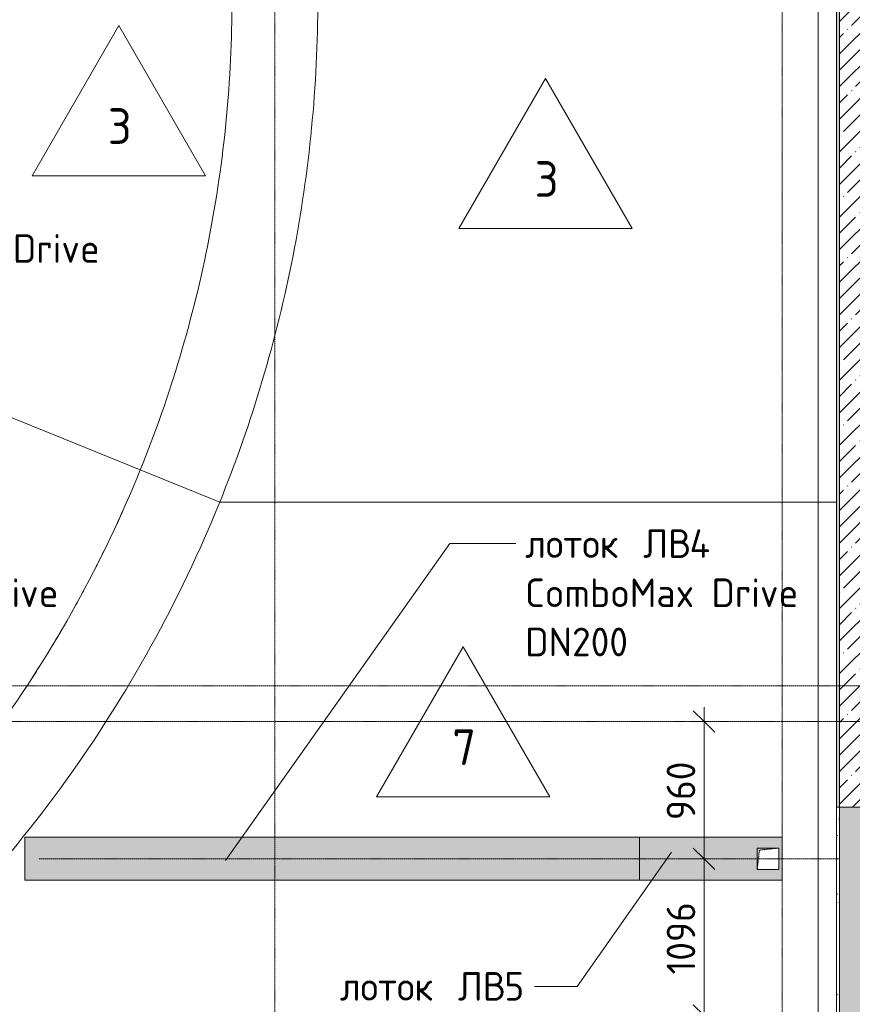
# Model space of a CAD drawing. Header units: millimetres. Extents: x 82112 to 162374, y -10965 to 131389.
# Tile 45 of 82: x 136484 to 142310, y 63722 to 70609. Entities that reach past the tile are written whole.
import ezdxf

# ---------------------------------------------------------------- set-up
doc = ezdxf.new("R2010")
doc.units = ezdxf.units.MM
doc.linetypes.add('3_ Штрих_ 1 х 1 мм', pattern=[2, 1, -1])
doc.linetypes.add('4_ Штрихпунктир_ 10 х 2 мм', pattern=[14, 10, -2, 0, -2])
for name, color, linetype, lineweight in [('A-ANNO-DIMS', 7, 'Continuous', 5), ('A-ANNO-DIMS-100', 7, 'Continuous', 5), ('A-DETL', 7, 'Continuous', 25), ('A-DETL-GENF', 7, 'Continuous', 13), ('A-FLOR', 7, 'Continuous', 13), ('A-FLOR-IDEN', 7, 'Continuous', 5), ('A-WALL', 7, 'Continuous', 13), ('A-WALL-PATT', 7, 'Continuous', 13), ('G-ANNO-TEXT', 7, 'Continuous', 5), ('I-WALL', 7, 'Continuous', 13), ('M-EQPM', 7, 'Continuous', 13), ('S-GRID', 7, 'Continuous', 5)]:
    doc.layers.add(name, color=color, linetype=linetype, lineweight=lineweight)
doc.styles.add('GOST Common_2', font='GOST_Common.ttf', dxfattribs={"height": 200})
doc.styles.add('GOST Common_3', font='GOST_Common.ttf', dxfattribs={"height": 250})
doc.dimstyles.new('2_мм_1', dxfattribs={"dimscale": 304.8, "dimtxt": 201.142999, "dimasz": 0.492126, "dimexe": 0.328084, "dimexo": 0.492126, "dimgap": 0, "dimtad": 1, "dimdec": 0, "dimdsep": 46, "dimtxsty": 'GOST Common_2', "dimblk1": 'OBLIQUE', "dimblk2": 'OBLIQUE', "dimsah": 1, "dimcen": 0.09, "dimdle": 0.328084, "dimadec": 5, "dimazin": 2, "dimtfac": 1, "dimtdec": 4, "dimtix": 1, "dimtmove": 0, "dimatfit": 3, "dimfxl": 1, "dimtvp": 1, "dimtolj": 1, "dimtzin": 0, "dimarcsym": 2})
pattern_1 = [(0, (0, 0), (203.2, 50.8), [3.353, -149.047, 3.353, -149.047, -812.8]), (0, (0, 0), (203.2, 50.8), [-304.8, 3.353, -301.447, 3.353, -149.047, -355.6]), (0, (0, 0), (203.2, 50.8), [-762, 3.353, -98.247, 3.353, -250.647]), (120, (76.2, 25.4), (-145.59409, 150.576362), [3.353, -149.047, 3.353, -149.047, -812.8]), (120, (76.2, 25.4), (-145.59409, 150.576362), [-304.8, 3.353, -301.447, 3.353, -149.047, -355.6]), (120, (76.2, 25.4), (-145.59409, 150.576362), [-762, 3.353, -98.247, 3.353, -250.647]), (240, (101.6, 127), (-57.60591, -201.376362), [3.353, -149.047, 3.353, -149.047, -812.8]), (240, (101.6, 127), (-57.60591, -201.376362), [-304.8, 3.353, -301.447, 3.353, -149.047, -355.6]), (240, (101.6, 127), (-57.60591, -201.376362), [-762, 3.353, -98.247, 3.353, -250.647])]

# ---------------------------------------------------------------- blocks, each defined once
blk = doc.blocks.new('Наметкина 10_РД_АР_П_Отделка_R21_rvt-1--01_Подвал_МП_часть В')
at = {"layer": 'A-WALL-PATT', "lineweight": 5}
h = blk.add_hatch(dxfattribs=at)
h.set_pattern_fill('FP_11', color=256, style=0, pattern_type=2)
h.set_pattern_definition(pattern_1)
h.paths.add_polyline_path([(142200, 65100), (142220, 65100), (142220, 75288.9), (142200, 75288.9), (142200, 65778)])
h = blk.add_hatch(dxfattribs=at)
h.set_pattern_fill('FP_11', color=256, style=0, pattern_type=2)
h.set_pattern_definition(pattern_1)
h.paths.add_polyline_path([(142220, 60500), (142220, 60750), (142200, 60750), (142200, 60500)])
h.paths.add_polyline_path([(142220, 61900), (142220, 65100), (142200, 65100), (142200, 61900)])
at = {"layer": 'A-WALL'}
for p, q in [((142200, 75288.9), (142200, 65100)), ((142220, 65100), (142220, 75288.9)), ((142220, 65100), (142200, 65100)), ((142200, 65100), (142200, 61900)), ((142200, 65100), (142220, 65100)), ((142220, 61900), (142220, 65100))]:
    blk.add_line(p, q, dxfattribs=at)
blk = doc.blocks.new('АР_Лоток - 300х100h_ЛВ4-7519133--01_Подвал_МП_часть В')
at = {"layer": 'M-EQPM', "true_color": 0xdddddd}
blk.add_hatch(color=254, dxfattribs=at).paths.add_polyline_path([(4122.2, -150), (4300, -150), (4300, 150), (0, 150), (0, -150), (4065.1, -150)])
at = {"layer": 'M-EQPM'}
blk.add_line((4300, -150), (4300, 150), dxfattribs=at)
blk = doc.blocks.new('АР_Канал вертикальный прямоугольный - ВК-5405369--01_Подвал_МП_часть В')
at = {"layer": 'A-DETL-GENF'}
blk.add_hatch(color=256, dxfattribs=at).paths.add_polyline_path([(-75, -75), (-60, 60), (75, 75), (-75, 75)])
at = {"layer": 'A-DETL-GENF', "linetype": '3_ Штрих_ 1 х 1 мм'}
for p, q in [((75, 75), (-75, 75)), ((-75, 75), (-75, -75)), ((75, 75), (-75, 75)), ((-75, 75), (-75, -75)), ((-60, 60), (75, 75)), ((-60, 60), (75, 75)), ((75, -75), (75, 75)), ((-75, -75), (-60, 60)), ((-75, -75), (-60, 60)), ((-75, -75), (75, -75))]:
    blk.add_line(p, q, dxfattribs=at)
at = {"layer": 'M-EQPM'}
for p, q in [((-75, -75), (-75, 75)), ((-75, 75), (75, 75)), ((75, 75), (75, -75)), ((75, -75), (-75, -75))]:
    blk.add_line(p, q, dxfattribs=at)
blk = doc.blocks.new('АР_Лоток - 300х100h_L_1000 с вертик_отводом_ЛВ5-7519034--01_Подвал_МП_часть В')
at = {"layer": 'M-EQPM', "true_color": 0xdddddd}
h = blk.add_hatch(color=254, dxfattribs=at)
h.paths.add_polyline_path([(0, -150), (1000, -150), (1000, 150), (0, 150), (0, -92.1)])
h.paths.add_polyline_path([(975, -75), (825, -75), (825, 75), (975, 74.3), (975, -73.9)])
at = {"layer": 'M-EQPM'}
blk.add_line((0, 150), (0, -150), dxfattribs=at)
blk = doc.blocks.new('DIMBLOCK162--01_Подвал_МП_часть В')
at = {"layer": 'A-ANNO-DIMS-100', "lineweight": 25, "transparency": 16777216}
for p, q in [((141272.4, 64740), (141197.4, 64815)), ((141272.4, 64740), (141347.4, 64665)), ((141272.4, 63644), (141197.4, 63719)), ((141272.4, 63644), (141347.4, 63569))]:
    blk.add_line(p, q, dxfattribs=at)
at = {"layer": 'A-ANNO-DIMS-100', "transparency": 16777216}
for p, q in [((141316.4, 64740), (141172.4, 64740)), ((141272.4, 63644), (141272.4, 64740)), ((141272.4, 64740), (141316.4, 64740)), ((141316.4, 63644), (141172.4, 63644)), ((141272.4, 63644), (141316.4, 63644))]:
    blk.add_line(p, q, dxfattribs=at)
at = {"layer": 'A-ANNO-DIMS-100', "color": 0, "transparency": 16777216, "insert": (141011.1, 63931.2), "char_height": 200, "width": 625.93, "attachment_point": 1, "rotation": 90, "line_spacing_factor": 1.022761, "style": 'GOST Common_2'}
blk.add_mtext('1096', dxfattribs=at)
blk = doc.blocks.new('_Oblique')
at = {"color": 0, "linetype": 'ByBlock', "lineweight": -2}
blk.add_line((-0.5, -0.5), (0.5, 0.5), dxfattribs=at)
blk = doc.blocks.new('DIMBLOCK163--01_Подвал_МП_часть В')
at = {"layer": 'A-ANNO-DIMS-100', "lineweight": 25, "transparency": 16777216}
for p, q in [((141272.4, 65700), (141197.4, 65775)), ((141272.4, 65700), (141347.4, 65625)), ((141272.4, 64740), (141197.4, 64815)), ((141272.4, 64740), (141347.4, 64665))]:
    blk.add_line(p, q, dxfattribs=at)
at = {"layer": 'A-ANNO-DIMS-100', "transparency": 16777216}
for p, q in [((141272.4, 64740), (141272.4, 65800)), ((141316.4, 65700), (141172.4, 65700)), ((141272.4, 65700), (141316.4, 65700)), ((141316.4, 64740), (141172.4, 64740)), ((141272.4, 64740), (141316.4, 64740))]:
    blk.add_line(p, q, dxfattribs=at)
at = {"layer": 'A-ANNO-DIMS-100', "color": 0, "transparency": 16777216, "insert": (141011.1, 65010.3), "char_height": 200, "width": 503.198, "attachment_point": 1, "rotation": 90, "line_spacing_factor": 1.022761, "style": 'GOST Common_2'}
blk.add_mtext('960', dxfattribs=at)
blk = doc.blocks.new('Марка полов - Марка полов-4106608--01_Подвал_МП_часть В')
at = {"layer": 'A-FLOR-IDEN'}
for p, q in [((0, 7), (-6.062, -3.5)), ((6.062, -3.5), (0, 7)), ((-6.062, -3.5), (6.062, -3.5))]:
    blk.add_line(p, q, dxfattribs=at)

msp = doc.modelspace()

# ---------------------------------------------------------------- hatches: boundary and pattern name
at = {"layer": 'A-WALL-PATT', "lineweight": 5}
h = msp.add_hatch(dxfattribs=at)
h.set_pattern_fill('FP_1', color=256, style=0, pattern_type=2)
h.set_pattern_definition([(45, (0, 0), (-114.04925, 114.04925), []), (45, (114.05, 0), (-114.04925, 114.04925), [201.612, -40.322, 3.353, -36.97])])
h.paths.add_polyline_path([(142220, 65100), (142470, 65100), (142470, 72200), (142220, 72200), (142220, 65778.013726)])
h = msp.add_hatch(dxfattribs=at)
h.set_pattern_fill('FP_5', color=256, style=0, pattern_type=2)
h.set_pattern_definition([(135, (150.28, 188.64), (-282.8427, 3e-14), [5, -395]), (135, (174.9, 237.36), (-282.8427, 3e-14), [5, -395]), (135, (211.96, 236.53), (-282.8427, 3e-14), [5, -395]), (135, (114.96, 223.96), (-282.8427, 3e-14), [5, -395]), (135, (77.54, 223.96), (-282.8427, 3e-14), [5, -395]), (135, (57.44, 184.52), (-282.8427, 3e-14), [5, -395]), (135, (66.21, 142.9), (-282.8427, 3e-14), [5, -395]), (135, (107.33, 161), (-282.8427, 3e-14), [5, -395]), (135, (99.08, 130.94), (-282.8427, 3e-14), [5, -395]), (135, (22.6, 136.46), (-282.8427, 3e-14), [5, -395]), (135, (21.16, 168.08), (-282.8427, 3e-14), [5, -395]), (135, (46.13, 96.12), (-282.8427, 3e-14), [5, -395]), (135, (3.54, 74.6), (-282.8427, 3e-14), [5, -395]), (135, (40.3, 47.56), (-282.8427, 3e-14), [5, -395]), (135, (39.77, 18.47), (-282.8427, 3e-14), [5, -395]), (135, (76.94, 37.28), (-282.8427, 3e-14), [5, -395]), (135, (114.18, 62.4), (-282.8427, 3e-14), [5, -395]), (135, (139.87, 90.2), (-282.8427, 3e-14), [5, -395]), (135, (141.44, 15.82), (-282.8427, 3e-14), [5, -395]), (135, (188.69, 26.73), (-282.8427, 3e-14), [5, -395]), (135, (176.14, 51.36), (-282.8427, 3e-14), [5, -395]), (135, (177.03, 0), (-282.8427, 3e-14), [5, -395]), (135, (276.61, 8.22), (-282.8427, 3e-14), [5, -395]), (135, (271.19, 31.72), (-282.8427, 3e-14), [5, -395]), (135, (268.29, 119.65), (-282.8427, 3e-14), [5, -395]), (135, (237.92, 101.95), (-282.8427, 3e-14), [5, -395]), (135, (237.92, 158.27), (-282.8427, 3e-14), [5, -395]), (135, (260.4, 204.35), (-282.8427, 3e-14), [5, -395]), (135, (275.54, 235.4), (-282.8427, 3e-14), [5, -395]), (135, (117.62, 268.96), (-282.8427, 3e-14), [5, -395]), (135, (203.62, 273.83), (-282.8427, 3e-14), [5, -395]), (135, (47.24, 279.3), (-282.8427, 3e-14), [5, -395]), (135, (23.2, 266.16), (-282.8427, 3e-14), [5, -395]), (135, (42.78, 232.52), (-282.8427, 3e-14), [5, -395]), (135, (177.76, 90.57), (-282.8427, 3e-14), [5, -395]), (135, (181.12, 121.8), (-282.8427, 3e-14), [5, -395]), (135, (206.73, 172.06), (-282.8427, 3e-14), [5, -395]), (135, (143.14, 136.62), (-282.8427, 3e-14), [5, -395]), (135, (211.51, 131.86), (-282.8427, 3e-14), [5, -395]), (135, (81.47, 95.1), (-282.8427, 3e-14), [5, -395]), (135, (235.13, 60.46), (-282.8427, 3e-14), [5, -395]), (135, (242.24, 4.89), (-282.8427, 3e-14), [5, -395]), (45, (0, 106.07), (-282.8427, 0), []), (45, (106.07, 0), (-282.8427, 0), []), (45, (176.78, 0), (-282.8427, 0), []), (45, (0, 176.78), (-282.8427, 0), [])])
h.paths.add_polyline_path([(142420, 60500), (142420, 60750), (142220, 60750), (142220, 60500)])
h.paths.add_polyline_path([(142420, 61900), (142420, 65100), (142220, 65100), (142220, 61900)])

# ---------------------------------------------------------------- linework, layer by layer
at = {"layer": 'A-DETL', "linetype": '4_ Штрихпунктир_ 10 х 2 мм', "lineweight": 5}
msp.add_line((136620, 64740), (142220, 64740), dxfattribs=at)
at = {"layer": 'A-FLOR'}
for p, q in [((142070, 63644), (142070, 74442.204614)), ((137327.673834, 67459.388355), (133806.626912, 68888.453984)), ((137327.673834, 67459.388355), (137883.628611, 67233.746413)), ((137883.628611, 67233.746413), (137883.628611, 67233.746413)), ((137883.628611, 67233.746413), (142070, 67233.746413)), ((142070, 67234), (137883.731529, 67234)), ((142070, 67233.746413), (142200, 67233.746413))]:
    msp.add_line(p, q, dxfattribs=at)
at = {"layer": 'A-FLOR', "flags": 128}
msp.add_lwpolyline([(141820, 64890), (141820, 64814.999524), (141820, 64739.999498), (141820, 64664.999658), (141820, 64590)], dxfattribs=at)
at = {"layer": 'A-FLOR'}
for points in [[(137327.673834, 67459.388355), (137539.20464, 67980.591072), (137861.234637, 69063.234222), (137969.993949, 70187.507729), (137970, 70750)], [(138570, 70750), (138569.993534, 70148.936831), (138453.77644, 68947.570283), (138109.664387, 67790.688746), (137883.628611, 67233.746413)], [(134906.826883, 64100), (135171.70296, 64326.517626), (135673.970115, 64810.845184), (136335.739113, 65622.246518), (136896.071758, 66506.745052), (137196.600123, 67136.449888), (137327.673834, 67459.388355)], [(137883.628611, 67233.746413), (137743.566989, 66888.663594), (137422.430964, 66215.778999), (136823.675509, 65270.629136), (136116.528066, 64403.588854), (135579.819735, 63886.050263), (135296.780727, 63644)], [(137205.812748, 67173.787642), (137191.899816, 67142.719525), (137177.806347, 67111.734337), (137163.533183, 67080.833765)], [(137073.946045, 66892.794866), (137055.922088, 66856.094946), (137037.641279, 66819.522145), (137019.105178, 66783.079513)], [(136932.181203, 66616.628376), (136911.562255, 66578.156884), (136890.655164, 66539.83917), (136869.462137, 66501.679313)], [(136780.525127, 66345.347968), (136757.933389, 66306.569595), (136735.042768, 66267.964117), (136711.856061, 66229.536297)], [(136619.212938, 66079.438185), (136594.895591, 66040.914106), (136570.277049, 66002.579418), (136545.360398, 65964.438947)], [(136520, 64590), (136520, 64639.991274), (136520, 64739.981364), (136520, 64839.986402), (136520, 64890)]]:
    msp.add_open_spline(points, degree=3, dxfattribs=at)
for points in [[(136520, 64890), (137501.476712, 64890), (139268.150001, 64890), (141034.810723, 64890), (141820, 64890)], [(141820, 64590), (140838.514303, 64590), (139071.853427, 64590), (137305.181089, 64590), (136520, 64590)]]:
    msp.add_open_spline(points, degree=3, knots=[-1, -1, -1, -1, -0.4444444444, 0, 0, 0, 0], dxfattribs=at)
at = {"layer": 'A-WALL'}
msp.add_line((142220, 78550), (142220, 65100), dxfattribs=at)
at = {"layer": 'G-ANNO-TEXT'}
for p, q in [((137924.39071, 64727.866857), (139493.482842, 66944.153522)), ((139493.482842, 66944.153522), (139955.564174, 66944.153522)), ((141045.611897, 64786.944628), (140385.226082, 63847.704527)), ((140385.226082, 63847.704527), (140085.564174, 63847.704527))]:
    msp.add_line(p, q, dxfattribs=at)
at = {"layer": 'I-WALL'}
for p, q in [((142220, 65100), (142220, 61900)), ((142420, 65100), (142220, 65100))]:
    msp.add_line(p, q, dxfattribs=at)
at = {"layer": 'S-GRID', "linetype": '4_ Штрихпунктир_ 10 х 2 мм'}
for p, q in [((138270, 53841.693029), (138270, 75434.864592)), ((141820, 53841.693029), (141820, 75434.864592)), ((151972.716503, 65950), (110269.614367, 65950)), ((149839.654932, 65700), (129070.044808, 65700))]:
    msp.add_line(p, q, dxfattribs=at)

# ---------------------------------------------------------------- block references
at = {"lineweight": 5}
msp.add_blockref('Наметкина 10_РД_АР_П_Отделка_R21_rvt-1--01_Подвал_МП_часть В', (0, 0), dxfattribs=at)
at = {"layer": 'A-FLOR-IDEN', "xscale": 99.99999999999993, "yscale": 99.99999999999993, "zscale": 99.99999999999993}
for p in [(137177.197037, 69867.177568), (140164.091094, 69497.013985), (139587.507957, 65522.760406)]:
    msp.add_blockref('Марка полов - Марка полов-4106608--01_Подвал_МП_часть В', p, dxfattribs=at)
at = {"layer": 'M-EQPM'}
for name, p in [('АР_Лоток - 300х100h_ЛВ4-7519133--01_Подвал_МП_часть В', (136520, 64740)), ('АР_Лоток - 300х100h_L_1000 с вертик_отводом_ЛВ5-7519034--01_Подвал_МП_часть В', (140820, 64740)), ('АР_Канал вертикальный прямоугольный - ВК-5405369--01_Подвал_МП_часть В', (141720, 64740))]:
    msp.add_blockref(name, p, dxfattribs=at)

# ---------------------------------------------------------------- texts
at = {"layer": 'A-FLOR-IDEN', "char_height": 250, "width": 216.455625, "attachment_point": 1, "style": 'GOST Common_3'}
for s, insert in [('\\fGOST Common|b0|i0|c204|p34|;3', (137100.320754, 69989.23924)), ('\\fGOST Common|b0|i0|c204|p34|;3', (140087.214811, 69619.075657)), ('\\fGOST Common|b0|i0|c204|p34|;7', (139510.631674, 65644.822078))]:
    msp.add_mtext(s, dxfattribs=dict(at, insert=insert))
at = {"layer": 'G-ANNO-TEXT', "char_height": 200, "attachment_point": 1, "style": 'GOST Common_2'}
for s, insert, width in [('ComboMax Drive', (135132.813, 69108.280455), 2348.944375), ('\\fGOST Common|b0|i0|c204|p34|; ', (140774.626674, 67044.153522), 88.185625), ('ЛВ', (140847.387091, 67044.153522), 392.826875), ('4 ', (141171.501674, 67044.153522), 288.6075), ('лоток', (140020.564174, 67044.153522), 913.92375), ('ComboMax Drive', (134844.069615, 66700.195189), 2348.944375), ('ComboMax Drive ', (140020.564174, 66700.195189), 2437.13), ('DN200', (140020.564174, 66356.236856), 929.9575), ('\\fGOST Common|b0|i0|c204|p34|; ', (139478.293341, 63947.704527), 88.185625), ('ЛВ', (139551.053757, 63947.704527), 392.826875), ('5 ', (139875.168341, 63947.704527), 176.37125), ('лоток', (138724.230841, 63947.704527), 913.92375)]:
    msp.add_mtext(s, dxfattribs=dict(at, insert=insert, width=width))

# ---------------------------------------------------------------- dimensions: what is measured, and where the dimension line sits
at = {"layer": 'A-ANNO-DIMS'}
for base, p1, p2, override, picture, middle in [((141272.422815, 65700), (141166.356797, 64740), (141166.356797, 65700), {"dimpost": '<>', "dimfxl": 960}, 'DIMBLOCK163--01_Подвал_МП_часть В', (141172.422815, 65220)), ((141272.422815, 64740), (141166.356797, 63644), (141166.356797, 64740), {"dimpost": '<>', "dimfxl": 1096}, 'DIMBLOCK162--01_Подвал_МП_часть В', (141172.422815, 64192))]:
    dim = msp.add_linear_dim(base=base, p1=p1, p2=p2, angle=90, dimstyle='2_мм_1', override=override, dxfattribs=at)
    dim.commit()
    dim.dimension.update_dxf_attribs({"geometry": picture, "text_midpoint": middle})

doc.saveas('drawing.dxf')
